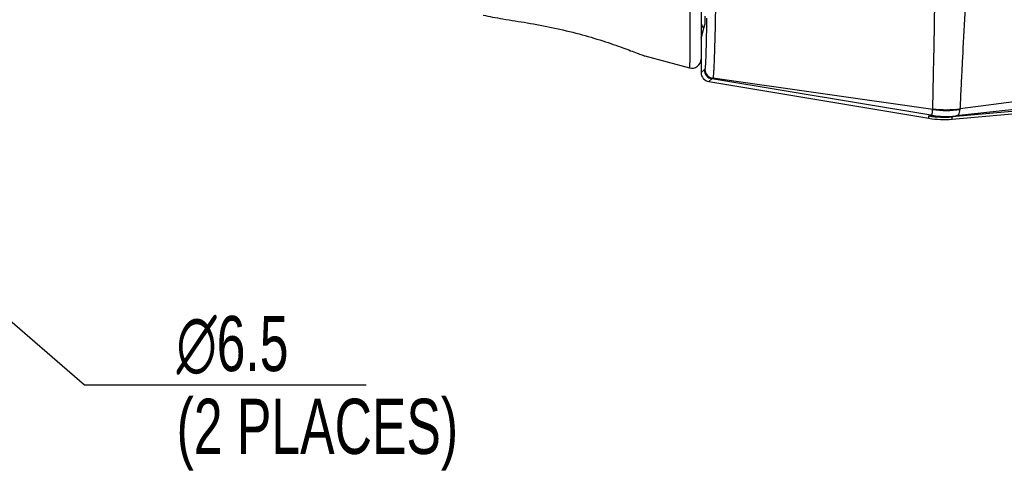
# Model space of a CAD drawing. Header units: millimetres. Extents: x 6 to 407, y 6 to 288.
# Tile 34 of 42: x 259 to 313, y 173 to 198. Entities that reach past the tile are written whole.
import ezdxf

# ---------------------------------------------------------------- set-up
doc = ezdxf.new("R2010")
doc.units = ezdxf.units.MM
doc.header["$LTSCALE"] = 23.1
doc.layers.get('0').update_dxf_attribs({"linetype": 'CONTINUOUS'})
for name, color, linetype in [('DM1-0-1-CLIS-A-TE_DXF_DIMENSION', 7, 'CONTINUOUS'), ('F40742_MAZAKDXF_CONTINUOUS_LINE', 7, 'CONTINUOUS'), ('F40743_DM_BADXF_CONTINUOUS_LINE', 7, 'CONTINUOUS'), ('F40746_DM_BEDXF_CONTINUOUS_LINE', 7, 'CONTINUOUS')]:
    doc.layers.add(name, color=color, linetype=linetype)
doc.styles.get("Standard").update_dxf_attribs({"font": 'txt', "width": 0.7})
doc.styles.add('TEXTSTYLE_5', font='gdt', dxfattribs={"width": 0.7})
doc.dimstyles.new('DIMSTYLE_5', dxfattribs={"dimtxt": 3, "dimasz": 3, "dimexe": 1, "dimexo": 1, "dimtad": 1, "dimdsep": 46, "dimtxsty": 'STANDARD', "dimblk": '_FILLED', "dimblk1": '_FILLED', "dimblk2": '_FILLED', "dimcen": 0.09, "dimclrt": 5, "dimazin": 2, "dimtp": 0.01, "dimtm": 0.01, "dimtfac": 1, "dimtofl": 0, "dimtmove": 0, "dimatfit": 1, "dimldrblk": '_FILLED', "dimfxl": 1, "dimtolj": 1, "dimarcsym": 0})

# ---------------------------------------------------------------- blocks, each defined once
blk = doc.blocks.new('_FILLED')
at = {"color": 0, "linetype": 'BYBLOCK'}
blk.add_solid([(0, 0), (-1, 0.167), (-1, -0.167)], dxfattribs=at)
blk = doc.blocks.new('*D12')
at = {"layer": 'DM1-0-1-CLIS-A-TE_DXF_DIMENSION', "color": 2, "linetype": 'CONTINUOUS'}
for p, q in [((236.727, 200.729), (262.778, 178.168)), ((262.778, 178.168), (266.278, 178.168)), ((266.278, 178.168), (278.078, 178.168))]:
    blk.add_line(p, q, dxfattribs=at)
at = {"layer": 'DM1-0-1-CLIS-A-TE_DXF_DIMENSION', "color": 2, "linetype": 'CONTINUOUS', "xscale": 3, "yscale": 3, "zscale": 3, "rotation": 139.1059795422}
blk.add_blockref('_FILLED', (236.727, 200.729), dxfattribs=at)
at = {"layer": 'DM1-0-1-CLIS-A-TE_DXF_DIMENSION', "color": 5, "linetype": 'CONTINUOUS', "insert": (267.778, 181.918), "char_height": 3, "width": 21, "attachment_point": 1, "line_spacing_factor": 0.9, "style": 'TEXTSTYLE_5'}
blk.add_mtext('{\\fgdt;n}\\ftxt;6.5\\P(2 PLACES)', dxfattribs=at)

msp = doc.modelspace()

# ---------------------------------------------------------------- linework, layer by layer
at = {"layer": 'F40742_MAZAKDXF_CONTINUOUS_LINE', "color": 7, "linetype": 'CONTINUOUS'}
for p, q in [((296.479, 198.21), (296.479, 197.769)), ((296.282, 197.035), (296.471, 197.769)), ((296.479, 197.769), (296.479, 197.767)), ((296.282, 197.035), (296.274, 196.972)), ((296.274, 196.972), (296.274, 195.15)), ((296.692, 194.657), (308.655, 192.663)), ((309.917, 192.614), (318.123, 193.338)), ((310.109, 192.79), (310.132, 192.793))]:
    msp.add_line(p, q, dxfattribs=at)
at = {"layer": 'F40742_MAZAKDXF_CONTINUOUS_LINE', "color": 9, "linetype": 'CONTINUOUS'}
for p, q in [((296.573, 198.014), (296.568, 197.758)), ((296.574, 198.107), (296.573, 198.014)), ((296.274, 196.972), (296.479, 197.767)), ((296.479, 197.767), (296.479, 197.769)), ((353.114, 196.554), (309.917, 192.743)), ((296.449, 195.296), (296.274, 195.15)), ((296.866, 194.802), (296.692, 194.657)), ((308.751, 192.83), (296.866, 194.802)), ((308.861, 193.147), (296.909, 194.844)), ((317.501, 194.112), (310.356, 193.184)), ((308.862, 193.147), (308.863, 193.184)), ((317.596, 193.612), (310.132, 192.793)), ((310.35, 193.143), (310.356, 193.184)), ((308.655, 192.663), (308.655, 192.791)), ((309.917, 192.614), (309.917, 192.743))]:
    msp.add_line(p, q, dxfattribs=at)
for centre, radius, start, end in [((296.949, 195.296), 0.5, 180.0042, 260.5334), ((296.981, 195.339), 0.5, 180.0116, 261.7776), ((309.619, 198.146), 5.056, 261.3805, 278.3155), ((309.608, 198.192), 5.063, 261.548, 278.5034), ((309.478, 197.744), 5.02, 260.5673, 275.0131), ((309.574, 197.781), 5.02, 260.561, 276.1182), ((309.591, 197.764), 5, 260.4484, 276.2158)]:
    msp.add_arc(centre, radius, start, end, dxfattribs=at)
at = {"layer": 'F40742_MAZAKDXF_CONTINUOUS_LINE', "color": 7, "linetype": 'CONTINUOUS'}
for centre, radius, start, end in [((296.774, 195.15), 0.5, 180.0068, 260.5309), ((309.478, 197.615), 5.02, 260.5671, 275.013)]:
    msp.add_arc(centre, radius, start, end, dxfattribs=at)
at = {"layer": 'F40742_MAZAKDXF_CONTINUOUS_LINE', "color": 9, "linetype": 'CONTINUOUS'}
for points, knots in [([(297.099, 201.712), (297.093, 201.206), (297.081, 200.25), (297.06, 198.904), (297.038, 197.738), (297.018, 196.883), (297.001, 196.298), (296.988, 195.935), (296.976, 195.623), (296.964, 195.364), (296.951, 195.158), (296.94, 195.02), (296.93, 194.936), (296.924, 194.893), (296.918, 194.864), (296.913, 194.849), (296.909, 194.844)], [0, 0, 0, 0, 0.220882, 0.417402, 0.587502, 0.729992, 0.790295, 0.843166, 0.888594, 0.926429, 0.956448, 0.978669, 0.986882, 0.993169, 0.997531, 1, 1, 1, 1]), ([(310.356, 193.184), (310.365, 193.341), (310.382, 193.716), (310.413, 194.371), (310.456, 195.206), (310.532, 196.664), (310.653, 198.883), (310.754, 200.765), (310.812, 201.806)], [0, 0, 0, 0, 0.054554, 0.130607, 0.227686, 0.345141, 0.63772, 1, 1, 1, 1]), ([(308.863, 193.184), (308.873, 193.542), (308.891, 194.502), (308.929, 196.288), (308.975, 198.743), (309.006, 200.596), (309.02, 201.623)], [0, 0, 0, 0, 0.127574, 0.341216, 0.634843, 1, 1, 1, 1]), ([(296.568, 197.758), (296.565, 197.578), (296.559, 197.238), (296.548, 196.763), (296.538, 196.355), (296.527, 196.015), (296.518, 195.776), (296.51, 195.62), (296.504, 195.529), (296.499, 195.457), (296.493, 195.401), (296.488, 195.364), (296.484, 195.345), (296.481, 195.339)], [0, 0, 0, 0, 0.224021, 0.420438, 0.588932, 0.72938, 0.840971, 0.885697, 0.923104, 0.953235, 0.976102, 0.991689, 1, 1, 1, 1]), ([(296.481, 195.339), (296.478, 195.334), (296.469, 195.319), (296.458, 195.304), (296.449, 195.296)], [0, 0, 0, 0, 0.294963, 1, 1, 1, 1]), ([(296.909, 194.844), (296.905, 194.84), (296.891, 194.825), (296.877, 194.811), (296.866, 194.802)], [0, 0, 0, 0, 0.304696, 1, 1, 1, 1]), ([(308.761, 192.833), (308.778, 192.838), (308.812, 192.864), (308.842, 192.933), (308.854, 193.03), (308.858, 193.105), (308.861, 193.147)], [0, 0, 0, 0, 0.151089, 0.352885, 0.631694, 1, 1, 1, 1]), ([(310.273, 192.88), (310.296, 192.913), (310.33, 193.001), (310.344, 193.092), (310.35, 193.143)], [0, 0, 0, 0, 0.435423, 1, 1, 1, 1]), ([(308.655, 192.791), (308.655, 192.803), (308.697, 192.823), (308.727, 192.826), (308.751, 192.83)], [0, 0, 0, 0, 0.328457, 1, 1, 1, 1]), ([(308.751, 192.83), (308.751, 192.83), (308.754, 192.832), (308.758, 192.832), (308.761, 192.833)], [0, 0, 0, 0, 0.12614, 1, 1, 1, 1]), ([(309.917, 192.743), (309.917, 192.749), (309.938, 192.761), (309.973, 192.769), (310.035, 192.781), (310.082, 192.787), (310.109, 192.79)], [0, 0, 0, 0, 0.090672, 0.287859, 0.595112, 1, 1, 1, 1]), ([(310.132, 192.793), (310.16, 192.797), (310.215, 192.816), (310.257, 192.856), (310.273, 192.88)], [0, 0, 0, 0, 0.494765, 1, 1, 1, 1])]:
    msp.add_open_spline(points, degree=3, knots=knots, dxfattribs=at)
at = {"layer": 'F40743_DM_BADXF_CONTINUOUS_LINE', "color": 9, "linetype": 'CONTINUOUS'}
for centre, radius, start, end in [((296.767, 197.921), 0.495, 200.6225, 203.1634), ((296.771, 197.923), 0.499, 203.1675, 208.5737), ((296.772, 197.924), 0.501, 208.5716, 220.8759), ((296.771, 197.923), 0.499, 220.9017, 224.8778)]:
    msp.add_arc(centre, radius, start, end, dxfattribs=at)
at = {"layer": 'F40743_DM_BADXF_CONTINUOUS_LINE', "color": 7, "linetype": 'CONTINUOUS'}
for centre, radius, start, end in [((296.77, 197.922), 0.499, 203.5866, 208.911), ((296.774, 197.925), 0.503, 208.9367, 224.8746)]:
    msp.add_arc(centre, radius, start, end, dxfattribs=at)
msp.add_open_spline([(296.272, 197.923), (296.272, 197.855), (296.286, 197.785), (296.313, 197.723)], degree=3, dxfattribs=at)
at = {"layer": 'F40746_DM_BEDXF_CONTINUOUS_LINE', "color": 7, "linetype": 'CONTINUOUS'}
for p, q in [((296.272, 241.598), (296.272, 195.886)), ((293.218, 196.055), (295.64, 195.404))]:
    msp.add_line(p, q, dxfattribs=at)
msp.add_arc((295.772, 195.886), 0.5, 254.7742, 360, dxfattribs=at)
at = {"layer": 'F40746_DM_BEDXF_CONTINUOUS_LINE', "color": 9, "linetype": 'CONTINUOUS'}
msp.add_open_spline([(295.653, 202.213), (295.656, 201.702), (295.66, 200.737), (295.664, 199.569), (295.666, 198.725), (295.666, 198.162), (295.666, 197.65), (295.666, 197.187), (295.665, 196.777), (295.663, 196.419), (295.661, 196.115), (295.658, 195.896), (295.656, 195.748), (295.654, 195.658), (295.652, 195.581), (295.65, 195.518), (295.648, 195.47), (295.646, 195.438), (295.644, 195.42), (295.643, 195.411), (295.642, 195.407), (295.641, 195.404), (295.64, 195.404)], degree=3, knots=[0, 0, 0, 0, 0.225112, 0.424851, 0.514554, 0.597179, 0.672548, 0.740486, 0.800823, 0.853389, 0.898038, 0.934687, 0.94999, 0.963266, 0.974507, 0.983705, 0.990852, 0.995941, 0.997713, 0.99897, 0.999719, 1, 1, 1, 1], dxfattribs=at)
at = {"layer": 'F40746_DM_BEDXF_CONTINUOUS_LINE', "color": 7, "linetype": 'CONTINUOUS'}
msp.add_open_spline([(284.434, 198.275), (284.601, 198.235), (284.959, 198.162), (285.755, 198.025), (286.86, 197.853), (288.243, 197.596), (289.617, 197.269), (290.703, 196.949), (291.487, 196.688), (291.991, 196.509), (292.421, 196.349), (292.769, 196.217), (293.002, 196.127), (293.142, 196.078), (293.195, 196.061), (293.218, 196.055)], degree=3, knots=[0, 0, 0, 0, 0.056639, 0.120816, 0.266731, 0.425869, 0.585368, 0.733241, 0.799417, 0.858666, 0.909664, 0.951059, 0.981543, 0.99233, 1, 1, 1, 1], dxfattribs=at)

# ---------------------------------------------------------------- dimensions: what is measured, and where the dimension line sits
at = {"layer": 'DM1-0-1-CLIS-A-TE_DXF_DIMENSION', "color": 2, "linetype": 'CONTINUOUS'}
dim = msp.add_diameter_dim_2p(p1=(236.727, 200.729), p2=(231.814, 204.984), text='%%c<>\\P(2 PLACES)', dimstyle='DIMSTYLE_5', override={"dimtih": 1, "dimtoh": 1, "dimpost": '<>'}, dxfattribs=at)
dim.commit()
dim.dimension.update_dxf_attribs({"geometry": '*D12', "text_midpoint": (278.278, 178.168), "dimtype": 163})

doc.saveas('drawing.dxf')
